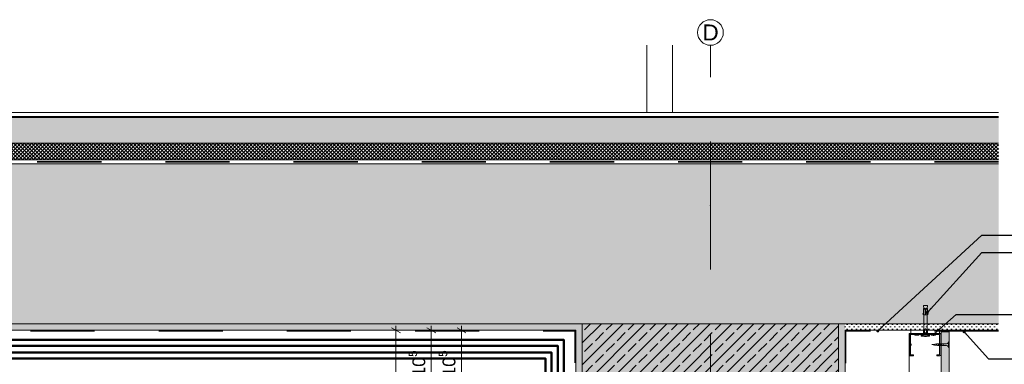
# Model space of a CAD drawing. Header units: metres. Extents: x -0.7 to 35.4, y 5.7 to 9.1.
# Tile 38 of 47: x 24.29 to 25.827, y 6.752 to 7.29. Entities that reach past the tile are written whole.
import ezdxf

# ---------------------------------------------------------------- set-up
doc = ezdxf.new("R2010")
doc.units = ezdxf.units.M
doc.header["$MEASUREMENT"] = 0
doc.linetypes.add('Strichlinie doppelt', pattern=[0.109361, 0.052917, -0.021167, 0.014111, -0.021167])
doc.linetypes.add('Strichlinie eng', pattern=[0.023, 0.015, -0.008])
for name, color, linetype in [('152 - Bemaßung_ Beschriftung.Ausbau', 7, 'Continuous'), ('301 - Elemente.Linie', 7, 'Continuous'), ('451 - Universal.Achsen Raster', 7, 'Continuous'), ('603 - Struktur.Bodenplatte_ Decke Roh', 7, 'Continuous'), ('605 - Struktur.Wand Innen', 7, 'Continuous'), ('608 - Struktur.Träger', 7, 'Continuous'), ('650 - Abdeckung.Fußboden Aufbau', 7, 'Continuous'), ('653 - Abdeckung.TB Verkofferung', 7, 'Continuous'), ('804 - HKLSE.Elektrik', 7, 'Continuous'), ('Neubau_653 - Abdeckung.TB Verkofferung', 7, 'Continuous'), ('Neubau_660 - Unterkonstruktion.Trockenbau', 7, 'Continuous')]:
    doc.layers.add(name, color=color, linetype=linetype)
doc.styles.add('ERSTELLTER_STIL_1', font='txt')
doc.dimstyles.new('ERSTELLTER_STIL__1', dxfattribs={"dimtxt": 0.02, "dimasz": 0.01064, "dimexe": 0.18, "dimexo": 0.0625, "dimgap": 0, "dimtad": 1, "dimtih": 1, "dimtoh": 1, "dimzin": 0, "dimdsep": 46, "dimtxsty": 'ERSTELLTER_STIL_1', "dimblk": 'ARROWHEAD_2', "dimblk1": 'ARROWHEAD_2', "dimblk2": 'ARROWHEAD_2', "dimcen": 0.09, "dimse1": 1, "dimse2": 1, "dimclrd": 7, "dimclre": 7, "dimclrt": 7, "dimazin": 0, "dimtfac": 1, "dimtdec": 4, "dimtmove": 0, "dimatfit": 3, "dimfxl": 1, "dimtolj": 1, "dimtzin": 0, "dimarcsym": 0})
doc.dimstyles.new('ERSTELLTER_STIL__2', dxfattribs={"dimtxt": 0.02, "dimasz": 0.01064, "dimexe": 0.18, "dimexo": 0.0625, "dimgap": 0, "dimtad": 1, "dimzin": 0, "dimdsep": 46, "dimtxsty": 'ERSTELLTER_STIL_1', "dimblk": 'ARROWHEAD_2', "dimblk1": 'ARROWHEAD_2', "dimblk2": 'ARROWHEAD_2', "dimcen": 0.09, "dimse1": 1, "dimse2": 1, "dimclrd": 7, "dimclre": 7, "dimclrt": 7, "dimazin": 0, "dimtfac": 1, "dimtdec": 4, "dimtmove": 0, "dimatfit": 3, "dimfxl": 1, "dimtolj": 1, "dimtzin": 0, "dimarcsym": 0})
doc.dimstyles.new('ERSTELLTER_STIL__3', dxfattribs={"dimtxt": 0.18, "dimasz": 0.00912, "dimexe": 0.18, "dimexo": 0.0625, "dimgap": 0, "dimtad": 0, "dimtih": 1, "dimtoh": 1, "dimdec": 4, "dimzin": 0, "dimdsep": 46, "dimcen": 0.09, "dimadec": 0, "dimazin": 0, "dimtfac": 1, "dimtdec": 4, "dimtmove": 0, "dimatfit": 3, "dimldrblk": 'ARROWHEAD_11', "dimfxl": 1, "dimtolj": 1, "dimtzin": 0, "dimarcsym": 0})
pattern_1 = [(45, (17.068287, 0.45), (-0.016970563, 0.016970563), []), (45, (17.059802, 0.458485), (-0.016970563, 0.016970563), [0.018, -0.006])]
pattern_2 = [(45, (17.068287, 0.45), (-0.003535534, 0.003535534), [0, -0.005])]

# ---------------------------------------------------------------- blocks, each defined once
blk = doc.blocks.new('*D223', base_point=(17.0683, 0.45))
at = {"layer": '152 - Bemaßung_ Beschriftung.Ausbau', "color": 7, "linetype": 'Continuous', "lineweight": 5}
for p, q in [((25.0623, 6.6471), (25.0542, 6.6331)), ((25.0583, 6.6296), (25.0583, 6.6506)), ((25.0583, 6.6401), (25.1583, 6.6401)), ((25.1542, 6.6331), (25.1623, 6.6471)), ((25.1583, 6.6296), (25.1583, 6.6506)), ((25.1583, 6.6401), (25.1651, 6.6401))]:
    blk.add_line(p, q, dxfattribs=at)
at = {"layer": '152 - Bemaßung_ Beschriftung.Ausbau', "color": 7, "lineweight": 5, "char_height": 0.02, "attachment_point": 7, "style": 'ERSTELLTER_STIL_1'}
for s, insert in [('\\A1;{\\pql;\\fArial|b0|i0|c0|p38;1\\fArial|b0|i0|c0|p38;\\A1{\\H.66x;\\S5^  ;}}', (25.0623, 6.6439)), ('\\A1;{\\pql;\\fArial|b0|i0|c0|p38;10}', (25.1057, 6.6441))]:
    blk.add_mtext(s, dxfattribs=dict(at, insert=insert))
blk = doc.blocks.new('ARROWHEAD_2')
at = {"color": 0, "linetype": 'Continuous', "lineweight": 0}
for p, q in [((0, 0), (-1, 0)), ((-0.38, -0.66), (0.38, 0.66))]:
    blk.add_line(p, q, dxfattribs=at)
blk = doc.blocks.new('*D227', base_point=(17.0683, 0.45))
at = {"layer": '152 - Bemaßung_ Beschriftung.Ausbau', "color": 7, "linetype": 'Continuous', "lineweight": 5}
for p, q in [((24.9868, 6.801), (24.9728, 6.809)), ((24.9798, 6.805), (24.9798, 6.8118)), ((24.9903, 6.805), (24.9693, 6.805)), ((24.9798, 6.7), (24.9798, 6.805)), ((24.9903, 6.7), (24.9693, 6.7)), ((24.9728, 6.704), (24.9868, 6.696))]:
    blk.add_line(p, q, dxfattribs=at)
at = {"layer": '152 - Bemaßung_ Beschriftung.Ausbau', "color": 7, "lineweight": 5, "insert": (24.9761, 6.7323), "char_height": 0.02, "attachment_point": 7, "rotation": 90, "style": 'ERSTELLTER_STIL_1'}
blk.add_mtext('\\A1;{\\pql;\\fArial|b0|i0|c0|p38;10\\fArial|b0|i0|c0|p38;\\A1{\\H.66x;\\S5^  ;}}', dxfattribs=at)
blk = doc.blocks.new('*D229', base_point=(17.0683, 0.45))
at = {"layer": '152 - Bemaßung_ Beschriftung.Ausbau', "color": 7, "linetype": 'Continuous', "lineweight": 5}
for p, q in [((24.9397, 6.801), (24.9257, 6.809)), ((24.9327, 6.805), (24.9327, 6.8118)), ((24.9432, 6.805), (24.9222, 6.805)), ((24.9327, 6.7), (24.9327, 6.805)), ((24.9432, 6.7), (24.9222, 6.7)), ((24.9257, 6.704), (24.9397, 6.696))]:
    blk.add_line(p, q, dxfattribs=at)
at = {"layer": '152 - Bemaßung_ Beschriftung.Ausbau', "color": 7, "lineweight": 5, "insert": (24.929, 6.7323), "char_height": 0.02, "attachment_point": 7, "rotation": 90, "style": 'ERSTELLTER_STIL_1'}
blk.add_mtext('\\A1;{\\pql;\\fArial|b0|i0|c0|p38;10\\fArial|b0|i0|c0|p38;\\A1{\\H.66x;\\S5^  ;}}', dxfattribs=at)
blk = doc.blocks.new('*D230', base_point=(17.0683, 0.45))
at = {"layer": '152 - Bemaßung_ Beschriftung.Ausbau', "color": 7, "linetype": 'Continuous', "lineweight": 5}
for p, q in [((24.8844, 6.801), (24.8704, 6.809)), ((24.8774, 6.805), (24.8774, 6.8118)), ((24.8879, 6.805), (24.8669, 6.805)), ((24.8774, 5.955), (24.8774, 6.805)), ((24.8879, 5.955), (24.8669, 5.955)), ((24.8704, 5.959), (24.8844, 5.951)), ((24.8774, 5.9482), (24.8774, 5.955))]:
    blk.add_line(p, q, dxfattribs=at)
at = {"layer": '152 - Bemaßung_ Beschriftung.Ausbau', "color": 7, "lineweight": 5, "insert": (24.8734, 6.3648), "char_height": 0.02, "attachment_point": 7, "rotation": 90, "style": 'ERSTELLTER_STIL_1'}
blk.add_mtext('\\A1;{\\pql;\\fArial|b0|i0|c0|p38;85}', dxfattribs=at)
blk = doc.blocks.new('*D238', base_point=(17.0683, 0.45))
at = {"layer": '152 - Bemaßung_ Beschriftung.Ausbau', "color": 7, "linetype": 'Continuous', "lineweight": 5}
for p, q in [((26.041, 6.801), (26.027, 6.809)), ((26.034, 6.805), (26.034, 6.8118)), ((26.0445, 6.805), (26.0235, 6.805)), ((26.034, 6.155), (26.034, 6.805)), ((26.0445, 6.155), (26.0235, 6.155)), ((26.027, 6.159), (26.041, 6.151))]:
    blk.add_line(p, q, dxfattribs=at)
at = {"layer": '152 - Bemaßung_ Beschriftung.Ausbau', "color": 7, "lineweight": 5, "insert": (26.03, 6.4648), "char_height": 0.02, "attachment_point": 7, "rotation": 90, "style": 'ERSTELLTER_STIL_1'}
blk.add_mtext('\\A1;{\\pql;\\fArial|b0|i0|c0|p38;65}', dxfattribs=at)
blk = doc.blocks.new('*D240', base_point=(17.0683, 0.45))
at = {"layer": '152 - Bemaßung_ Beschriftung.Ausbau', "color": 7, "linetype": 'Continuous', "lineweight": 5}
for p, q in [((26.0873, 6.801), (26.0733, 6.809)), ((26.0803, 6.805), (26.0803, 6.8118)), ((26.0908, 6.805), (26.0698, 6.805)), ((26.0803, 6.155), (26.0803, 6.805)), ((26.0908, 6.155), (26.0698, 6.155)), ((26.0733, 6.159), (26.0873, 6.151))]:
    blk.add_line(p, q, dxfattribs=at)
at = {"layer": '152 - Bemaßung_ Beschriftung.Ausbau', "color": 7, "lineweight": 5, "insert": (26.0763, 6.4648), "char_height": 0.02, "attachment_point": 7, "rotation": 90, "style": 'ERSTELLTER_STIL_1'}
blk.add_mtext('\\A1;{\\pql;\\fArial|b0|i0|c0|p38;65}', dxfattribs=at)
blk = doc.blocks.new('ARROWHEAD_11')
at = {"color": 0, "linetype": 'Continuous', "lineweight": 0}
blk.add_line((0, 0), (-1, 0), dxfattribs=at)
at = {"color": 0, "linetype": 'Continuous', "lineweight": 0, "const_width": 0.25, "flags": 128}
blk.add_lwpolyline([(-0.125, 0, 1), (0.125, 0, 1)], format="xyb", close=True, dxfattribs=at)

msp = doc.modelspace()

# ---------------------------------------------------------------- hatches: boundary and pattern name
at = {"layer": '603 - Struktur.Bodenplatte_ Decke Roh', "linetype": 'Continuous', "lineweight": 5}
h = msp.add_hatch(dxfattribs=at)
h.set_pattern_fill('Beton__Stahlbeton_0002', style=0, pattern_type=2)
h.set_pattern_definition(pattern_1)
h.paths.add_polyline_path([(22.2583, 6.815), (22.4783, 6.815), (22.8583, 6.815), (23.0783, 6.815), (25.1583, 6.815), (25.5783, 6.815), (25.8178, 6.815), (25.8178, 7.065), (22.0188, 7.065), (22.0188, 6.815)])
h = msp.add_hatch(dxfattribs=at)
h.set_pattern_fill('Gips_0002', style=0, pattern_type=2)
h.set_pattern_definition(pattern_2)
h.paths.add_polyline_path([(23.0783, 6.815), (23.0783, 6.805), (25.1583, 6.805), (25.1583, 6.815)])
h = msp.add_hatch(dxfattribs=at)
h.set_pattern_fill('Gips_0002', style=0, pattern_type=2)
h.set_pattern_definition(pattern_2)
h.paths.add_polyline_path([(25.5783, 6.805), (25.8178, 6.805), (25.8178, 6.815), (25.5783, 6.815)])
at = {"layer": '608 - Struktur.Träger', "linetype": 'Continuous', "lineweight": 5}
h = msp.add_hatch(dxfattribs=at)
h.set_pattern_fill('Gips_0002', style=0, pattern_type=2)
h.set_pattern_definition(pattern_2)
h.paths.add_polyline_path([(25.1583, 6.815), (25.1583, 6.155), (25.1683, 6.155), (25.1683, 6.165), (25.1683, 6.815)])
h = msp.add_hatch(dxfattribs=at)
h.set_pattern_fill('Beton__Stahlbeton_0002', style=0, pattern_type=2)
h.set_pattern_definition(pattern_1)
h.paths.add_polyline_path([(25.1683, 6.165), (25.1733, 6.165), (25.5683, 6.165), (25.5683, 6.815), (25.1683, 6.815)])
at = {"layer": '608 - Struktur.Träger', "linetype": 'Continuous', "lineweight": 0, "true_color": 0x3f1a1a}
msp.add_hatch(color=19, dxfattribs=at).paths.add_polyline_path([(25.1683, 6.665), (25.5683, 6.665), (25.5683, 6.815), (25.1683, 6.815)])
at = {"layer": '608 - Struktur.Träger', "linetype": 'Continuous', "lineweight": 5}
h = msp.add_hatch(dxfattribs=at)
h.set_pattern_fill('Gips_0002', style=0, pattern_type=2)
h.set_pattern_definition(pattern_2)
h.paths.add_polyline_path([(25.5783, 6.815), (25.5683, 6.815), (25.5683, 6.165), (25.5683, 6.155), (25.5783, 6.155)])
at = {"layer": '650 - Abdeckung.Fußboden Aufbau', "linetype": 'Continuous', "lineweight": 5}
h = msp.add_hatch(dxfattribs=at)
h.set_pattern_fill('Beton__unbewehrt_0002', color=1, style=0, pattern_type=2)
h.set_pattern_definition([(45, (17.068287, 0.45), (-0.007071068, 0.007071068), [0.0075, -0.0025]), (45, (17.068287, 0.457071), (-0.007071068, 0.007071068), [0.0075, -0.0025])])
h.paths.add_polyline_path([(23.0033, 7.137), (23.0033, 7.097), (25.8178, 7.097), (25.8178, 7.137)])
h = msp.add_hatch(dxfattribs=at)
h.set_pattern_fill('Dämmung__hart_2_0002', color=1, style=0, pattern_type=2)
h.set_pattern_definition([(45, (17.068287, 0.45), (-0.0028284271, 0.0028284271), []), (135, (17.068287, 0.45), (0.0028284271, 0.0028284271), [])])
h.paths.add_polyline_path([(23.0033, 7.097), (23.0033, 7.071), (25.8178, 7.071), (25.8178, 7.097)])
at = {"layer": 'Neubau_653 - Abdeckung.TB Verkofferung', "linetype": 'Continuous', "lineweight": 5}
h = msp.add_hatch(dxfattribs=at)
h.set_pattern_fill('Gips_0002', style=0, pattern_type=2)
h.set_pattern_definition(pattern_2)
h.paths.add_polyline_path([(25.7283, 6.8026), (25.7283, 6.0125), (25.7408, 6.0125), (25.7408, 6.8026)])

# ---------------------------------------------------------------- linework, layer by layer
at = {"layer": '301 - Elemente.Linie', "color": 1, "linetype": 'Continuous', "lineweight": 5}
for p, q in [((25.7008, 6.8378), (25.7033, 6.8378)), ((25.7043, 6.8378), (25.7068, 6.8378)), ((25.7033, 6.8288), (25.7043, 6.8288)), ((25.7015, 6.802), (25.7015, 6.801)), ((25.7023, 6.7973), (25.7023, 6.8048)), ((25.7045, 6.802), (25.7045, 6.801)), ((25.7053, 6.8048), (25.7053, 6.7973))]:
    msp.add_line(p, q, dxfattribs=at)
at = {"layer": '301 - Elemente.Linie', "color": 92, "linetype": 'Strichlinie eng', "lineweight": 35, "true_color": 0x00be00, "flags": 128}
for points in [[(25.8178, 7.068), (22.9933, 7.068), (22.9933, 7.195)], [(25.1573, 6.754), (25.1573, 6.804), (23.0791, 6.804), (23.0791, 6.754)], [(25.8178, 6.8038), (25.5792, 6.8038), (25.5792, 6.7538)]]:
    msp.add_lwpolyline(points, dxfattribs=at)
at = {"layer": '301 - Elemente.Linie', "color": 1, "linetype": 'Continuous', "lineweight": 5}
for points in [[(25.7013, 6.8388), (25.7008, 6.8438), (25.7068, 6.8438), (25.7063, 6.8388)], [(25.7008, 6.8298), (25.6998, 6.83), (25.7008, 6.8328)], [(25.7068, 6.8298), (25.7078, 6.83), (25.7068, 6.8328)]]:
    msp.add_lwpolyline(points, dxfattribs=at)
for points in [[(25.7008, 6.8388), (25.7033, 6.8388), (25.7033, 6.8288), (25.7008, 6.8288)], [(25.7043, 6.8288), (25.7068, 6.8288), (25.7068, 6.8388), (25.7043, 6.8388)]]:
    msp.add_lwpolyline(points, close=True, dxfattribs=at)
at = {"layer": '301 - Elemente.Linie', "color": 1, "linetype": 'Continuous', "lineweight": 5, "flags": 128}
for points in [[(25.7008, 6.7973), (25.7008, 6.8048), (25.7013, 6.808), (25.7013, 6.8288)], [(25.7068, 6.7973), (25.7068, 6.8048), (25.7063, 6.808), (25.7063, 6.8288)]]:
    msp.add_lwpolyline(points, dxfattribs=at)
msp.add_lwpolyline([(25.7013, 6.808), (25.7023, 6.8048), (25.7036, 6.8078, -0.659396), (25.704, 6.8078), (25.7053, 6.8048), (25.7063, 6.808)], format="xyb", dxfattribs=at)
at = {"layer": '301 - Elemente.Linie', "color": 1, "linetype": 'Continuous', "lineweight": 5}
msp.add_lwpolyline([(25.6977, 6.7957), (25.7007, 6.7955, 0.038322), (25.7068, 6.7955), (25.7098, 6.7957, 0.39195), (25.7103, 6.7962), (25.7103, 6.7968, 0.414214), (25.7098, 6.7973), (25.6978, 6.7973, 0.414214), (25.6973, 6.7968), (25.6973, 6.7962, 0.39195)], format="xyb", close=True, dxfattribs=at)
at = {"layer": '451 - Universal.Achsen Raster', "color": 160, "linetype": 'Strichlinie doppelt', "lineweight": 9, "true_color": 0x3232ff}
for q in [(25.3683, 7.25), (25.3683, 6)]:
    msp.add_line((25.3683, 7), q, dxfattribs=at)
at = {"layer": '451 - Universal.Achsen Raster', "color": 160, "linetype": 'Continuous', "lineweight": 9, "true_color": 0x3232ff}
msp.add_circle((25.3683, 7.27), 0.02, dxfattribs=at)
at = {"layer": '451 - Universal.Achsen Raster', "color": 160, "linetype": 'Strichlinie doppelt', "lineweight": 9, "true_color": 0x3232ff}
msp.add_point((25.3683, 7), dxfattribs=at)
msp.add_point((25.3683, 7), dxfattribs=at)
at = {"layer": '603 - Struktur.Bodenplatte_ Decke Roh', "color": 1, "linetype": 'Continuous', "lineweight": 13}
for p, q in [((22.9933, 7.071), (25.8178, 7.071)), ((22.9933, 7.065), (25.8178, 7.065))]:
    msp.add_line(p, q, dxfattribs=at)
at = {"layer": '603 - Struktur.Bodenplatte_ Decke Roh', "color": 7, "linetype": 'Continuous', "lineweight": 5}
for p, q in [((25.1583, 6.805), (23.0783, 6.805)), ((25.8178, 6.805), (25.7178, 6.805))]:
    msp.add_line(p, q, dxfattribs=at)
at = {"layer": '603 - Struktur.Bodenplatte_ Decke Roh', "color": 7, "linetype": 'Continuous', "lineweight": 13, "flags": 128}
for points in [[(25.8178, 7.065), (25.2888, 7.065), (22.9933, 7.065)], [(25.8178, 6.815), (25.5783, 6.815), (25.5683, 6.815), (25.1683, 6.815), (25.1583, 6.815), (23.0783, 6.815), (23.0683, 6.815), (22.8683, 6.815), (22.8583, 6.815), (22.4783, 6.815), (22.4683, 6.815), (22.2683, 6.815), (22.2583, 6.815), (22.0188, 6.815)]]:
    msp.add_lwpolyline(points, dxfattribs=at)
at = {"layer": '603 - Struktur.Bodenplatte_ Decke Roh', "color": 7, "linetype": 'Continuous', "lineweight": 5, "flags": 128}
msp.add_lwpolyline([(25.7178, 6.805), (25.7053, 6.805), (25.6783, 6.805), (25.5783, 6.805)], dxfattribs=at)
at = {"layer": '605 - Struktur.Wand Innen', "color": 1, "linetype": 'Continuous', "lineweight": 13}
for p, q in [((25.2688, 7.25), (25.2688, 7.145)), ((25.3088, 7.25), (25.3088, 7.145))]:
    msp.add_line(p, q, dxfattribs=at)
at = {"layer": '605 - Struktur.Wand Innen', "color": 1, "linetype": 'Continuous', "lineweight": 13, "flags": 128}
msp.add_lwpolyline([(25.3088, 7.145), (25.2888, 7.145), (25.2688, 7.145)], dxfattribs=at)
at = {"layer": '608 - Struktur.Träger', "color": 7, "linetype": 'Continuous', "lineweight": 13}
for p, q in [((25.1683, 6.815), (25.1683, 6.165)), ((25.5683, 6.815), (25.5683, 6.165))]:
    msp.add_line(p, q, dxfattribs=at)
at = {"layer": '608 - Struktur.Träger', "color": 7, "linetype": 'Continuous', "lineweight": 5}
for p, q in [((25.1583, 6.805), (25.1583, 6.705)), ((25.5783, 6.805), (25.5783, 6.155))]:
    msp.add_line(p, q, dxfattribs=at)
at = {"layer": '650 - Abdeckung.Fußboden Aufbau', "color": 1, "linetype": 'Continuous', "lineweight": 13}
for p, q in [((25.8178, 7.145), (23.0033, 7.145)), ((25.8178, 7.139), (23.0033, 7.139)), ((25.8178, 7.137), (23.0033, 7.137)), ((25.8178, 7.097), (23.0033, 7.097))]:
    msp.add_line(p, q, dxfattribs=at)
at = {"layer": '653 - Abdeckung.TB Verkofferung', "color": 1, "linetype": 'Continuous', "lineweight": 13}
msp.add_line((25.7282, 6.804), (25.7682, 6.804), dxfattribs=at)
at = {"layer": '653 - Abdeckung.TB Verkofferung', "color": 1, "linetype": 'Continuous', "lineweight": 9, "flags": 128}
msp.add_lwpolyline([(25.7283, 6.8), (25.6783, 6.8), (25.6783, 6.025), (25.7283, 6.025)], close=True, dxfattribs=at)
at = {"layer": '804 - HKLSE.Elektrik', "color": 92, "linetype": 'Continuous', "lineweight": 50, "true_color": 0x00be00, "flags": 128}
for points in [[(24.1148, 6.7899), (25.1396, 6.7899), (25.1396, 6.1442), (25.6024, 6.1442), (25.6024, 6.4721)], [(24.1148, 6.7805), (25.1303, 6.7805), (25.1303, 6.1348), (25.6118, 6.1348), (25.6118, 6.4721)], [(24.1148, 6.7704), (25.1202, 6.7704), (25.1202, 6.1247), (25.6219, 6.1247), (25.6219, 6.4721)], [(24.1148, 6.7609), (25.1107, 6.7609), (25.1107, 6.1152), (25.6314, 6.1152), (25.6314, 6.4721)]]:
    msp.add_lwpolyline(points, dxfattribs=at)
at = {"layer": 'Neubau_653 - Abdeckung.TB Verkofferung', "color": 1, "linetype": 'Continuous', "lineweight": 13, "flags": 128}
msp.add_lwpolyline([(25.7283, 6.8026), (25.7283, 6.0125), (25.7408, 6.0125), (25.7408, 6.8026)], close=True, dxfattribs=at)
at = {"layer": 'Neubau_660 - Unterkonstruktion.Trockenbau', "color": 1, "linetype": 'Continuous', "lineweight": 5}
for p, q in [((25.7161, 6.7816), (25.7164, 6.7833)), ((25.7184, 6.7812), (25.7189, 6.7838)), ((25.7206, 6.7809), (25.7214, 6.7843)), ((25.723, 6.7805), (25.724, 6.7845)), ((25.7256, 6.7805), (25.7266, 6.7845)), ((25.7282, 6.7805), (25.7292, 6.7845)), ((25.7308, 6.7805), (25.7318, 6.7845)), ((25.7398, 6.7782), (25.7398, 6.7867))]:
    msp.add_line(p, q, dxfattribs=at)
at = {"layer": 'Neubau_660 - Unterkonstruktion.Trockenbau', "color": 1, "linetype": 'Continuous', "lineweight": 5, "flags": 128}
for points in [[(25.7217, 6.7667), (25.7217, 6.765), (25.7257, 6.765, 0.414214), (25.7277, 6.767), (25.7277, 6.7806, 0.267949), (25.7267, 6.7823, -0.57735), (25.7267, 6.7827, 0.267949), (25.7277, 6.7844), (25.7277, 6.798, 0.414214), (25.7257, 6.8), (25.7202, 6.8, 0.250492), (25.7185, 6.7991, -0.250492), (25.7183, 6.799), (25.714, 6.799, -0.250492), (25.7138, 6.7991, 0.250492), (25.7122, 6.8), (25.6944, 6.8, 0.250492), (25.6927, 6.7991, -0.250492), (25.6925, 6.799), (25.6882, 6.799, -0.250492), (25.688, 6.7991, 0.250492), (25.6864, 6.8), (25.6809, 6.8, 0.414214), (25.6789, 6.798), (25.6789, 6.7844, 0.267949), (25.6799, 6.7827, -0.57735), (25.6799, 6.7823, 0.267949), (25.6789, 6.7806), (25.6789, 6.767, 0.414214), (25.6809, 6.765), (25.6849, 6.765), (25.6849, 6.7667), (25.6809, 6.7667, -0.414214), (25.6806, 6.767), (25.6806, 6.7806, -0.267949), (25.6807, 6.7808, 0.57735), (25.6807, 6.7842, -0.267949), (25.6806, 6.7844), (25.6806, 6.798, -0.414214), (25.6809, 6.7982), (25.6864, 6.7982, -0.250492), (25.6866, 6.7981, 0.250492), (25.6882, 6.7972), (25.6925, 6.7972, 0.250492), (25.6942, 6.7981, -0.250492), (25.6944, 6.7982), (25.7122, 6.7982, -0.250492), (25.7124, 6.7981, 0.250492), (25.714, 6.7972), (25.7183, 6.7972, 0.250492), (25.72, 6.7981, -0.250492), (25.7202, 6.7982), (25.7257, 6.7982, -0.414214), (25.7259, 6.798), (25.7259, 6.7844, -0.267949), (25.7258, 6.7842, 0.57735), (25.7258, 6.7808, -0.267949), (25.7259, 6.7806), (25.7259, 6.767, -0.414214), (25.7257, 6.7667)], [(25.7227, 6.7836), (25.7353, 6.7836, 0.304192), (25.7398, 6.7867), (25.7408, 6.7867), (25.7408, 6.7782), (25.7398, 6.7782, 0.304191), (25.7353, 6.7814), (25.7227, 6.7814), (25.7136, 6.7825)]]:
    msp.add_lwpolyline(points, format="xyb", close=True, dxfattribs=at)
msp.add_lwpolyline([(25.6809, 6.8), (25.6809, 6.805), (25.7257, 6.805), (25.7257, 6.8)], close=True, dxfattribs=at)

# ---------------------------------------------------------------- texts
at = {"layer": '451 - Universal.Achsen Raster', "color": 160, "lineweight": 9, "true_color": 0x3232ff, "insert": (25.3559, 7.2825), "char_height": 0.025, "attachment_point": 1, "style": 'ERSTELLTER_STIL_1'}
msp.add_mtext('\\A1;{\\pql;\\pt0;\\fArial|b0|i0|c0|p38;D}', dxfattribs=at)

# ---------------------------------------------------------------- dimensions: what is measured, and where the dimension line sits
at = {"layer": '152 - Bemaßung_ Beschriftung.Ausbau', "color": 7, "linetype": 'Continuous', "lineweight": 5}
for base, p1, p2, picture, middle in [((24.9327068, 6.805), (25.0282691, 6.6999999), (25.1582692, 6.805), '*D229', (24.9187068, 6.7745732)), ((24.9797943, 6.805), (25.0282691, 6.6999999), (25.1582692, 6.805), '*D227', (24.9657943, 6.7745732)), ((24.8774, 6.805), (25.0283, 5.955), (25.1583, 6.805), '*D230', (24.8634, 6.3801)), ((26.034, 6.805), (25.7783, 6.155), (26.0178, 6.805), '*D238', (26.02, 6.4801)), ((26.0803, 6.805), (25.7783, 6.155), (26.0178, 6.805), '*D240', (26.0663, 6.4801))]:
    dim = msp.add_linear_dim(base=base, p1=p1, p2=p2, angle=90, dimstyle='ERSTELLTER_STIL__2', dxfattribs=at)
    dim.commit()
    dim.dimension.update_dxf_attribs({"geometry": picture, "text_midpoint": middle, "dimtype": 160, "text_rotation": 90})
dim = msp.add_linear_dim(base=(25.1583, 6.6401), p1=(25.0583, 6.73), p2=(25.1583, 6.805), dimstyle='ERSTELLTER_STIL__1', dxfattribs=at)
dim.commit()
dim.dimension.update_dxf_attribs({"geometry": '*D223', "text_midpoint": (25.1209, 6.6541), "dimtype": 160})

# ---------------------------------------------------------------- leaders
at = {"layer": '152 - Bemaßung_ Beschriftung.Ausbau', "color": 7, "linetype": 'Continuous', "lineweight": 9, "annotation_type": 0, "has_hookline": 1, "hookline_direction": 0}
for points, text_width in [([(25.6294, 6.8038), (25.7919, 6.9536), (26.1668, 6.9536)], 0.3297), ([(25.7068, 6.8327), (25.7919, 6.9266), (26.1742, 6.9266)], 0.5031), ([(25.7163, 6.7983), (25.7515, 6.8295), (26.1742, 6.8295)], 0.1151), ([(25.7641, 6.8025), (25.8024, 6.7601), (26.174, 6.7601)], 0.3945)]:
    msp.add_leader(points, dimstyle='ERSTELLTER_STIL__3', dxfattribs=dict(at, text_width=text_width))

doc.saveas('drawing.dxf')
